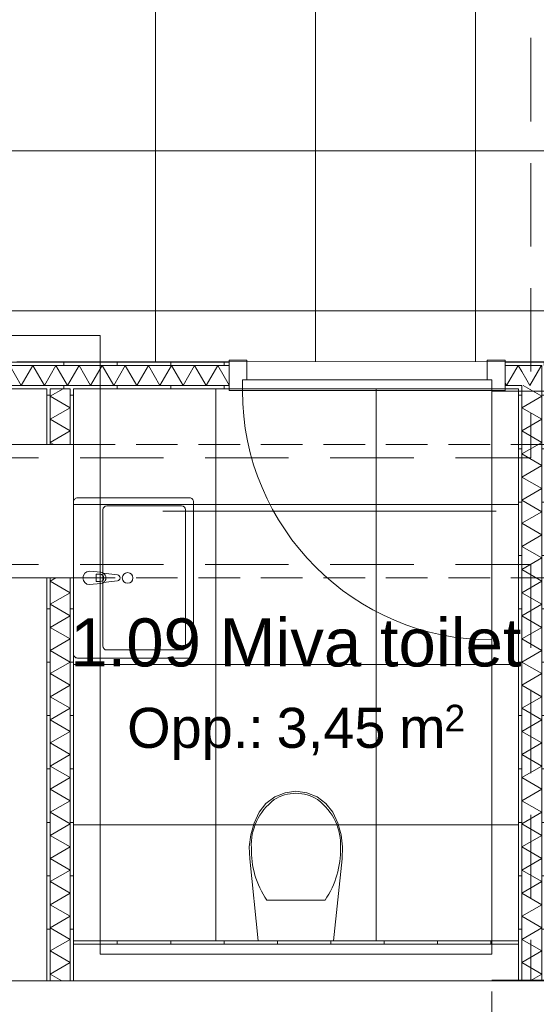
# Model space of a CAD drawing. Header units: millimetres. Extents: x -54205 to 167969, y -3415 to 61516.
# Tile 63 of 239: x 22034 to 23970, y 15518 to 19208. Entities that reach past the tile are written whole.
import ezdxf
from ezdxf.enums import TextEntityAlignment as Align

# ---------------------------------------------------------------- set-up
doc = ezdxf.new("R2010")
doc.units = ezdxf.units.MM
doc.header["$MEASUREMENT"] = 0
for name, pattern in [('B0701', [234.119993, 155.999994, -78.119999]), ('streep-punt', [2500, 1250, -625, 0, -625]), ('streeplijn', [468.700004, 312.5, -156.200004])]:
    doc.linetypes.add(name, pattern=pattern)
for name, color, linetype in [('22 C Binnenwanden', 7, 'Continuous'), ('28 Draagconstructies', 7, 'Continuous'), ('Maatvoering 1_ 100', 7, 'Continuous'), ('Maatvoering 1_ 100 2D arcering', 7, 'Continuous'), ('New_0', 7, 'Continuous'), ('New_22 NC Binnenwanden', 7, 'Continuous'), ('New_22 NC Binnenwanden Deuren', 7, 'Continuous'), ('New_22 NC Binnenwanden Doorsnede-arcering', 7, 'Continuous'), ('New_22 NC Binnenwanden Laagscheidingslijnen', 7, 'Continuous'), ('New_65 WBDBO', 7, 'Continuous'), ('New_74 Sanitair', 7, 'Continuous'), ('New_Maatvoering 1_ 100', 7, 'Continuous'), ('New_Maatvoering 1_ 100 2D arcering', 7, 'Continuous'), ('New_Ruimtefuncties', 7, 'Continuous'), ('New_Ruimtefuncties Zone achtergrond', 7, 'Continuous'), ('New_Ruimtefuncties Zone omranding', 7, 'Continuous'), ('New_Ruimtefuncties Zone tekst', 7, 'Continuous'), ('Stramien', 7, 'Continuous')]:
    doc.layers.add(name, color=color, linetype=linetype)
doc.styles.add('GENERATED_STYLE_1', font='arial.ttf')
doc.styles.add('GENERATED_STYLE_2', font='arial.ttf')
doc.linetypes.add('BRA - WBDBO  60', pattern='A,0,[1,DO.111 1e Verdieping1.Shx,S=27.777778,R=0,X=0,Y=-1.22125e-15],-3500,0', length=3500)
doc.dimstyles.new('GENERATED_STYLE__3', dxfattribs={"dimtxt": 179.999995, "dimasz": 142.5, "dimexe": 0.18, "dimexo": 0.0625, "dimgap": 0, "dimtad": 1, "dimtih": 1, "dimtoh": 1, "dimdec": 0, "dimzin": 0, "dimdsep": 46, "dimtxsty": 'GENERATED_STYLE_1', "dimblk": 'ARROWHEAD_11', "dimblk1": 'ARROWHEAD_11', "dimblk2": 'ARROWHEAD_11', "dimcen": 0.09, "dimse1": 1, "dimse2": 1, "dimclrd": 1, "dimclre": 1, "dimclrt": 2, "dimadec": 1, "dimazin": 0, "dimtfac": 1, "dimtdec": 4, "dimtmove": 0, "dimatfit": 3, "dimfxl": 1, "dimtolj": 1, "dimtzin": 0, "dimarcsym": 0})
doc.dimstyles.new('GENERATED_STYLE__4', dxfattribs={"dimtxt": 250, "dimasz": 142.5, "dimexe": 0.18, "dimexo": 0.0625, "dimgap": 0, "dimtad": 1, "dimdec": 0, "dimzin": 0, "dimdsep": 46, "dimtxsty": 'GENERATED_STYLE_2', "dimblk": 'ARROWHEAD_11', "dimblk1": 'ARROWHEAD_11', "dimblk2": 'ARROWHEAD_11', "dimcen": 0.09, "dimse1": 1, "dimse2": 1, "dimclrd": 1, "dimclre": 1, "dimclrt": 2, "dimadec": 1, "dimazin": 0, "dimtfac": 1, "dimtdec": 4, "dimtmove": 0, "dimatfit": 3, "dimfxl": 1, "dimtolj": 1, "dimtzin": 0, "dimarcsym": 0})
pattern_1 = [(270, (0, 0), (200, 0), [])]
pattern_2 = [(1e-14, (0, 0), (0, 200), [])]
pattern_3 = [(180, (0, 0), (0, 200), [])]

# ---------------------------------------------------------------- blocks, each defined once
blk = doc.blocks.new('entreegebied_1.02_8_1', base_point=(18672.3, 25794.3))
at = {"layer": 'New_Ruimtefuncties Zone achtergrond', "linetype": 'Continuous', "lineweight": 0, "true_color": 0xbbc1c4}
h = blk.add_hatch(dxfattribs=at)
h.set_pattern_fill('950_Raster_600_0001', color=9, style=0, pattern_type=2)
h.set_pattern_definition([(0, (22542.5, 25315.9), (0, 600), []), (90, (22542.5, 25315.9), (-600, 0), [])])
h.paths.add_polyline_path([(14507, 28105.9), (14507, 22850.9), (17506, 22850.9), (17506, 20325.9), (18330, 20325.9), (18330, 20310.9), (18330, 17925.5), (20042.4, 17924.5), (24003, 17926.3), (24003, 17715.9), (29006, 17715.9), (30307, 17715.9), (30307, 20300.9), (29906, 20300.9), (29906, 22375.9), (26586, 22375.9), (26586, 27900.8), (26431, 27900.9), (26425.9, 33085.9), (23892.7, 33085.9), (23892.7, 30623.4), (20206, 30623.4), (20206, 33155.9), (17506, 33155.9), (17506, 28105.9), (17506, 27740.9), (17076, 27740.9), (17076, 28105.9)])
h.paths.add_polyline_path([(20536, 27755.9), (21426, 27755.9), (21426, 28218.4), (22246, 28218.4), (22246, 27755.9), (23950, 27755.9), (23950, 22875.9), (22246, 22875.9), (22246, 22375.9), (21426, 22375.9), (21426, 22875.9), (20536, 22875.9)], flags=0)
at = {"layer": 'New_Ruimtefuncties Zone tekst', "color": 2, "lineweight": 0}
for tag, height, style, p in [('DUMMY_941', 180, 'GENERATED_STYLE_2', (19715.1, 26083)), ('perimeterCode', 150, 'GENERATED_STYLE_1', (17925.2, 25707)), ('DUMMY_943', 100, 'GENERATED_STYLE_1', (19343.2, 25718.4)), ('ROOM_AREA', 150, 'GENERATED_STYLE_1', (18485.5, 25707)), ('DUMMY_942', 150, 'GENERATED_STYLE_1', (19114.7, 25707))]:
    blk.add_attdef(tag, text='', height=height, dxfattribs=dict(at, style=style)).set_placement(p, align=Align.TOP_LEFT)
at = {"layer": 'New_Ruimtefuncties Zone tekst', "color": 2, "lineweight": 0, "style": 'GENERATED_STYLE_2'}
blk.add_attdef('ROOM_NUMBER', text='', height=180, dxfattribs=at).set_placement((18672.3, 26041.9), align=Align.TOP_CENTER)
blk = doc.blocks.new('Wall_36_1', base_point=(20041, 15481.6))
at = {"layer": '22 C Binnenwanden', "color": 1, "linetype": 'Continuous', "lineweight": 0, "flags": 128}
for points in [[(20041, 15606.6), (20041, 15356.6)], [(24003, 15606.6), (20041, 15606.6)], [(24003, 15606.6), (24003, 15356.6)], [(20241, 15356.6), (23803, 15356.6)]]:
    blk.add_lwpolyline(points, dxfattribs=at)
blk = doc.blocks.new('*X507')
at = {"layer": 'New_22 NC Binnenwanden Doorsnede-arcering', "color": 7, "linetype": 'Continuous', "lineweight": 0}
for p, q in [((23986.7, 17908.5), (23945.6, 17837.3)), ((23989.5, 17911.2), (23990.5, 17909.5)), ((23934.6, 17856.3), (23945.6, 17837.3))]:
    blk.add_line(p, q, dxfattribs=at)
blk = doc.blocks.new('*X508')
at = {"layer": 'New_22 NC Binnenwanden Doorsnede-arcering', "color": 7, "linetype": 'Continuous', "lineweight": 0}
for p, q in [((23988.9, 17912.3), (23986.7, 17908.5)), ((23988.9, 17912.3), (23989.5, 17911.2)), ((23915.5, 17889.4), (23934.6, 17856.3))]:
    blk.add_line(p, q, dxfattribs=at)
blk = doc.blocks.new('*X509')
at = {"layer": 'New_22 NC Binnenwanden Doorsnede-arcering', "color": 7, "linetype": 'Continuous', "lineweight": 0}
for p, q in [((20611.4, 17912.3), (20591, 17876.9)), ((20611.4, 17912.3), (20654.7, 17837.3)), ((20698, 17912.3), (20654.7, 17837.3)), ((20698, 17912.3), (20741.3, 17837.3)), ((20784.6, 17912.3), (20741.3, 17837.3)), ((20784.6, 17912.3), (20827.9, 17837.3)), ((20871.2, 17912.3), (20827.9, 17837.3)), ((20871.2, 17912.3), (20914.5, 17837.3)), ((20957.8, 17912.3), (20914.5, 17837.3)), ((20957.8, 17912.3), (21001.1, 17837.3)), ((21044.4, 17912.3), (21001.1, 17837.3)), ((21044.4, 17912.3), (21087.7, 17837.3)), ((21131, 17912.3), (21087.7, 17837.3)), ((21131, 17912.3), (21174.3, 17837.3)), ((21217.6, 17912.3), (21174.3, 17837.3)), ((21217.6, 17912.3), (21260.9, 17837.3)), ((21304.2, 17912.3), (21260.9, 17837.3)), ((21304.2, 17912.3), (21347.5, 17837.3)), ((21390.8, 17912.3), (21347.5, 17837.3)), ((21390.8, 17912.3), (21434.1, 17837.3)), ((21477.4, 17912.3), (21434.1, 17837.3)), ((21477.4, 17912.3), (21520.7, 17837.3)), ((21564, 17912.3), (21520.7, 17837.3)), ((21564, 17912.3), (21607.3, 17837.3)), ((21650.6, 17912.3), (21607.3, 17837.3)), ((21650.6, 17912.3), (21693.9, 17837.3)), ((21737.2, 17912.3), (21693.9, 17837.3)), ((21737.2, 17912.3), (21780.5, 17837.3)), ((21823.8, 17912.3), (21780.5, 17837.3)), ((21823.8, 17912.3), (21867.1, 17837.3)), ((21910.4, 17912.3), (21867.1, 17837.3)), ((21910.4, 17912.3), (21953.7, 17837.3)), ((21997, 17912.3), (21953.7, 17837.3)), ((21997, 17912.3), (22040.3, 17837.3)), ((22083.6, 17912.3), (22040.3, 17837.3)), ((22083.6, 17912.3), (22126.9, 17837.3)), ((22170.3, 17912.3), (22126.9, 17837.3)), ((22170.3, 17912.3), (22213.6, 17837.3)), ((22256.9, 17912.3), (22213.6, 17837.3)), ((22256.9, 17912.3), (22300.2, 17837.3)), ((22343.5, 17912.3), (22300.2, 17837.3)), ((22343.5, 17912.3), (22386.8, 17837.3)), ((22430.1, 17912.3), (22386.8, 17837.3)), ((22430.1, 17912.3), (22473.4, 17837.3)), ((22516.7, 17912.3), (22473.4, 17837.3)), ((22516.7, 17912.3), (22560, 17837.3)), ((22603.3, 17912.3), (22560, 17837.3)), ((22603.3, 17912.3), (22646.6, 17837.3)), ((22689.9, 17912.3), (22646.6, 17837.3)), ((22689.9, 17912.3), (22733.2, 17837.3)), ((22776.5, 17912.3), (22733.2, 17837.3)), ((22776.5, 17912.3), (22819, 17838.6))]:
    blk.add_line(p, q, dxfattribs=at)
blk = doc.blocks.new('*X510')
at = {"layer": 'New_22 NC Binnenwanden Doorsnede-arcering', "color": 7, "linetype": 'Continuous', "lineweight": 0}
for p, q in [((23902.3, 17912.3), (23859, 17837.3)), ((23902.3, 17912.3), (23915.5, 17889.4)), ((23853, 17847.6), (23859, 17837.3))]:
    blk.add_line(p, q, dxfattribs=at)
blk = doc.blocks.new('D1 27_8')
at = {"layer": 'New_22 NC Binnenwanden Deuren', "color": 1, "linetype": 'Continuous', "lineweight": 0}
for p, q in [((467, 0), (467, 934)), ((-467, 0), (-517, 0)), ((-517, 0), (-517, -114)), ((-467, -40), (-467, 0)), ((-467, 0), (467, 0)), ((-467, -40), (-467, 0)), ((517, 0), (467, 0)), ((467, 0), (467, -40)), ((467, 0), (467, -40)), ((517, -114), (517, 0)), ((-517, -7), (-517, -19.5)), ((-517, -7), (-517, -19.5)), ((-517, -19.5), (-517, -94.5)), ((-517, -19.5), (-517, -94.5)), ((517, -7), (517, -19.5)), ((517, -7), (517, -19.5)), ((517, -19.5), (517, -94.5)), ((517, -19.5), (517, -94.5)), ((-450, -40), (-467, -40)), ((467, -40), (-467, -40)), ((-450, -114), (-450, -40)), ((467, -40), (450, -40)), ((450, -40), (450, -114)), ((-517, -94.5), (-517, -107)), ((-517, -94.5), (-517, -107)), ((517, -94.5), (517, -107)), ((517, -94.5), (517, -107)), ((-517, -114), (-450, -114)), ((450, -114), (517, -114))]:
    blk.add_line(p, q, dxfattribs=at)
blk.add_arc((467, 0), 934, 90, 180, dxfattribs=at)
blk = doc.blocks.new('Wall_164_1', base_point=(20591, 17824.8))
at = {"layer": 'New_22 NC Binnenwanden Doorsnede-arcering', "linetype": 'Continuous', "lineweight": 0, "true_color": 0x000000}
h = blk.add_hatch(dxfattribs=at)
h.set_pattern_fill('930_Lijnen_vert_200_0001', color=18, style=0, pattern_type=2)
h.set_pattern_definition(pattern_1)
h.paths.add_polyline_path([(20591, 17924.8), (20591, 17912.3), (22819, 17912.3), (22819, 17924.8)])
h = blk.add_hatch(dxfattribs=at)
h.set_pattern_fill('930_Lijnen_vert_200_0001', color=18, style=0, pattern_type=2)
h.set_pattern_definition(pattern_1)
h.paths.add_polyline_path([(23853, 17924.8), (23853, 17912.3), (23990.5, 17912.3), (23990.5, 17924.8)])
h = blk.add_hatch(dxfattribs=at)
h.set_pattern_fill('930_Lijnen_vert_200_0001', color=18, style=0, pattern_type=2)
h.set_pattern_definition(pattern_1)
h.paths.add_polyline_path([(23990.5, 17912.3), (24003, 17912.3), (24003, 17924.8)])
h = blk.add_hatch(dxfattribs=at)
h.set_pattern_fill('930_Lijnen_vert_200_0001', color=18, style=0, pattern_type=2)
h.set_pattern_definition(pattern_1)
h.paths.add_polyline_path([(23990.5, 17912.3), (24003, 17924.8), (23990.5, 17924.8)])
h = blk.add_hatch(dxfattribs=at)
h.set_pattern_fill('930_Lijnen_vert_200_0001', color=18, style=0, pattern_type=2)
h.set_pattern_definition(pattern_1)
h.paths.add_polyline_path([(20591, 17837.3), (20591, 17824.8), (22819, 17824.8), (22819, 17837.3)])
h = blk.add_hatch(dxfattribs=at)
h.set_pattern_fill('930_Lijnen_vert_200_0001', color=18, style=0, pattern_type=2)
h.set_pattern_definition(pattern_1)
h.paths.add_polyline_path([(23853, 17837.3), (23853, 17824.8), (23903, 17824.8), (23903, 17837.3)])
h = blk.add_hatch(dxfattribs=at)
h.set_pattern_fill('930_Lijnen_vert_200_0001', color=18, style=0, pattern_type=2)
h.set_pattern_definition(pattern_1)
h.paths.add_polyline_path([(23903, 17824.8), (23915.5, 17824.8), (23915.5, 17837.3)])
h = blk.add_hatch(dxfattribs=at)
h.set_pattern_fill('930_Lijnen_vert_200_0001', color=18, style=0, pattern_type=2)
h.set_pattern_definition(pattern_1)
h.paths.add_polyline_path([(23903, 17824.8), (23915.5, 17837.3), (23903, 17837.3)])
at = {"layer": 'New_22 NC Binnenwanden', "color": 1, "linetype": 'Continuous', "lineweight": 0}
for p, q in [((22819, 17912.3), (22819, 17924.8)), ((22819, 17837.3), (22819, 17912.3)), ((23853, 17912.3), (23853, 17924.8)), ((23853, 17837.3), (23853, 17912.3)), ((22819, 17824.8), (22819, 17837.3)), ((23853, 17824.8), (23853, 17837.3))]:
    blk.add_line(p, q, dxfattribs=at)
at = {"layer": 'New_22 NC Binnenwanden', "color": 1, "linetype": 'Continuous', "lineweight": 0, "flags": 128}
for points in [[(22819, 17924.8), (20591, 17924.8)], [(20591, 17924.8), (20591, 17912.3)], [(20591, 17912.3), (20591, 17837.3)], [(24003, 17924.8), (23853, 17924.8)], [(24003, 17924.8), (24003, 17912.3)], [(20591, 17837.3), (20591, 17824.8)], [(20591, 17824.8), (21436, 17824.8)], [(21448.5, 17824.8), (21523.5, 17824.8)], [(21536, 17824.8), (22136, 17824.8)], [(22148.5, 17824.8), (22223.5, 17824.8)], [(22236, 17824.8), (22819, 17824.8)], [(23853, 17824.8), (23903, 17824.8)]]:
    blk.add_lwpolyline(points, dxfattribs=at)
at = {"layer": 'New_22 NC Binnenwanden Laagscheidingslijnen', "color": 1, "linetype": 'Continuous', "lineweight": 0}
for p, q in [((22819, 17912.3), (20591, 17912.3)), ((23915.5, 17912.3), (23853, 17912.3)), ((23990.5, 17912.3), (23915.5, 17912.3)), ((23990.5, 17837.3), (23990.5, 17912.3)), ((20591, 17837.3), (22819, 17837.3)), ((23853, 17837.3), (23915.5, 17837.3)), ((23915.5, 17824.8), (23915.5, 17837.3))]:
    blk.add_line(p, q, dxfattribs=at)
at = {"layer": 'New_22 NC Binnenwanden', "color": 1, "lineweight": 0}
for name in ['*X509', '*X510', '*X508', '*X507']:
    blk.add_blockref(name, (0, 0), dxfattribs=at)
at = {"layer": 'New_22 NC Binnenwanden Deuren', "color": 1, "linetype": 'Continuous', "lineweight": 0, "xscale": -1, "zscale": 1000, "rotation": 180}
blk.add_blockref('D1 27_8', (23336, 17817.8), dxfattribs=at)
blk = doc.blocks.new('*X513')
at = {"layer": 'New_22 NC Binnenwanden Doorsnede-arcering', "color": 7, "linetype": 'Continuous', "lineweight": 0}
for p, q in [((23920.5, 17837.3), (23990.5, 17796.8)), ((23915.5, 17753.5), (23990.5, 17796.8)), ((23915.5, 17753.5), (23990.5, 17710.2)), ((23915.5, 17666.9), (23990.5, 17710.2)), ((23915.5, 17666.9), (23990.5, 17623.6)), ((23915.5, 17580.3), (23990.5, 17623.6)), ((23915.5, 17580.3), (23990.5, 17537)), ((23915.5, 17493.7), (23990.5, 17537)), ((23915.5, 17493.7), (23990.5, 17450.4)), ((23915.5, 17407.1), (23990.5, 17450.4)), ((23915.5, 17407.1), (23990.5, 17363.8)), ((23915.5, 17320.5), (23990.5, 17363.8)), ((23915.5, 17320.5), (23990.5, 17277.2)), ((23915.5, 17233.9), (23990.5, 17277.2)), ((23915.5, 17233.9), (23990.5, 17190.6)), ((23915.5, 17147.3), (23990.5, 17190.6)), ((23915.5, 17147.3), (23990.5, 17104)), ((23915.5, 17060.7), (23990.5, 17104)), ((23915.5, 17060.7), (23990.5, 17017.4)), ((23915.5, 16974.1), (23990.5, 17017.4)), ((23915.5, 16974.1), (23990.5, 16930.8)), ((23915.5, 16887.5), (23990.5, 16930.8)), ((23915.5, 16887.5), (23990.5, 16844.2)), ((23915.5, 16800.9), (23990.5, 16844.2)), ((23915.5, 16800.9), (23990.5, 16757.6)), ((23915.5, 16714.3), (23990.5, 16757.6)), ((23915.5, 16714.3), (23990.5, 16671)), ((23915.5, 16627.7), (23990.5, 16671)), ((23915.5, 16627.7), (23990.5, 16584.4)), ((23915.5, 16541.1), (23990.5, 16584.4)), ((23915.5, 16541.1), (23990.5, 16497.8)), ((23915.5, 16454.5), (23990.5, 16497.8)), ((23915.5, 16454.5), (23990.5, 16411.2)), ((23915.5, 16367.9), (23990.5, 16411.2)), ((23915.5, 16367.9), (23990.5, 16324.6)), ((23915.5, 16281.3), (23990.5, 16324.6)), ((23915.5, 16281.3), (23990.5, 16238)), ((23915.5, 16194.7), (23990.5, 16238)), ((23915.5, 16194.7), (23990.5, 16151.4)), ((23915.5, 16108.1), (23990.5, 16151.4)), ((23915.5, 16108.1), (23990.5, 16064.8)), ((23915.5, 16021.5), (23990.5, 16064.8)), ((23915.5, 16021.5), (23990.5, 15978.2)), ((23915.5, 15934.9), (23990.5, 15978.2)), ((23915.5, 15934.9), (23990.5, 15891.6)), ((23915.5, 15848.3), (23990.5, 15891.6)), ((23915.5, 15848.3), (23990.5, 15805)), ((23915.5, 15761.7), (23990.5, 15805)), ((23915.5, 15761.7), (23990.5, 15718.4)), ((23915.5, 15675.1), (23990.5, 15718.4)), ((23915.5, 15675.1), (23990.5, 15631.8)), ((23946.9, 15606.6), (23990.5, 15631.8))]:
    blk.add_line(p, q, dxfattribs=at)
blk = doc.blocks.new('Wall_165_1', base_point=(24003, 17824.8))
at = {"layer": 'New_22 NC Binnenwanden Doorsnede-arcering', "linetype": 'Continuous', "lineweight": 0, "true_color": 0x000000}
h = blk.add_hatch(dxfattribs=at)
h.set_pattern_fill('930_Lijnen_vert_200_0001', color=18, style=0, pattern_type=2)
h.set_pattern_definition(pattern_2)
h.paths.add_polyline_path([(23990.5, 17912.3), (23990.5, 15606.6), (24003, 15606.6), (24003, 17912.3)])
h = blk.add_hatch(dxfattribs=at)
h.set_pattern_fill('930_Lijnen_vert_200_0001', color=18, style=0, pattern_type=2)
h.set_pattern_definition(pattern_2)
h.paths.add_polyline_path([(23903, 17824.8), (23903, 15606.6), (23915.5, 15606.6), (23915.5, 17824.8)])
at = {"layer": 'New_22 NC Binnenwanden', "color": 1, "linetype": 'Continuous', "lineweight": 0, "flags": 128}
for points in [[(24003, 15606.6), (24003, 17912.3)], [(23903, 17824.8), (23903, 15606.6)], [(23903, 15606.6), (23915.5, 15606.6)], [(23915.5, 15606.6), (23990.5, 15606.6)], [(23990.5, 15606.6), (24003, 15606.6)]]:
    blk.add_lwpolyline(points, dxfattribs=at)
at = {"layer": 'New_22 NC Binnenwanden Laagscheidingslijnen', "color": 1, "linetype": 'Continuous', "lineweight": 0}
for p, q in [((23990.5, 17837.3), (23990.5, 17912.3)), ((23915.5, 17824.8), (23915.5, 17837.3)), ((23915.5, 17824.8), (23915.5, 15606.6)), ((23990.5, 15606.6), (23990.5, 17837.3))]:
    blk.add_line(p, q, dxfattribs=at)
at = {"layer": 'New_22 NC Binnenwanden', "color": 1, "lineweight": 0}
blk.add_blockref('*X513', (0, 0), dxfattribs=at)
blk = doc.blocks.new('*X526')
at = {"layer": 'New_22 NC Binnenwanden Doorsnede-arcering', "color": 7, "linetype": 'Continuous', "lineweight": 0}
for p, q in [((22196.9, 17824.8), (22148.5, 17796.8)), ((22223.5, 17753.5), (22148.5, 17796.8)), ((22223.5, 17753.5), (22148.5, 17710.2)), ((22223.5, 17666.9), (22148.5, 17710.2)), ((22223.5, 17666.9), (22148.5, 17623.6)), ((22161.8, 17615.9), (22148.5, 17623.6))]:
    blk.add_line(p, q, dxfattribs=at)
blk = doc.blocks.new('Wall_171_1', base_point=(22236, 17824.8))
at = {"layer": 'New_22 NC Binnenwanden Doorsnede-arcering', "linetype": 'Continuous', "lineweight": 0, "true_color": 0x000000}
h = blk.add_hatch(dxfattribs=at)
h.set_pattern_fill('930_Lijnen_vert_200_0001', color=18, style=0, pattern_type=2)
h.set_pattern_definition(pattern_3)
h.paths.add_polyline_path([(22136, 17824.8), (22136, 17615.9), (22148.5, 17615.9), (22148.5, 17824.8)])
h = blk.add_hatch(dxfattribs=at)
h.set_pattern_fill('930_Lijnen_vert_200_0001', color=18, style=0, pattern_type=2)
h.set_pattern_definition(pattern_3)
h.paths.add_polyline_path([(22236, 17615.9), (22236, 17824.8), (22223.5, 17824.8), (22223.5, 17615.9)])
at = {"layer": 'New_22 NC Binnenwanden', "color": 1, "linetype": 'Continuous', "lineweight": 0, "flags": 128}
for points in [[(22136, 17824.8), (22136, 17615.9)], [(22223.5, 17824.8), (22148.5, 17824.8)], [(22236, 17615.9), (22236, 17824.8)]]:
    blk.add_lwpolyline(points, dxfattribs=at)
at = {"layer": 'New_22 NC Binnenwanden Laagscheidingslijnen', "color": 1, "linetype": 'Continuous', "lineweight": 0}
for p, q in [((22148.5, 17824.8), (22148.5, 17615.9)), ((22223.5, 17615.9), (22223.5, 17824.8))]:
    blk.add_line(p, q, dxfattribs=at)
at = {"layer": 'New_22 NC Binnenwanden', "color": 1, "lineweight": 0}
blk.add_blockref('*X526', (0, 0), dxfattribs=at)
blk = doc.blocks.new('*X593')
at = {"layer": 'New_22 NC Binnenwanden Doorsnede-arcering', "color": 7, "linetype": 'Continuous', "lineweight": 0}
for p, q in [((22169.1, 17115.9), (22148.5, 17104)), ((22223.5, 17060.7), (22148.5, 17104)), ((22223.5, 17060.7), (22148.5, 17017.4)), ((22223.5, 16974.1), (22148.5, 17017.4)), ((22223.5, 16974.1), (22148.5, 16930.8)), ((22223.5, 16887.5), (22148.5, 16930.8)), ((22223.5, 16887.5), (22148.5, 16844.2)), ((22223.5, 16800.9), (22148.5, 16844.2)), ((22223.5, 16800.9), (22148.5, 16757.6)), ((22223.5, 16714.3), (22148.5, 16757.6)), ((22223.5, 16714.3), (22148.5, 16671)), ((22223.5, 16627.7), (22148.5, 16671)), ((22223.5, 16627.7), (22148.5, 16584.4)), ((22223.5, 16541.1), (22148.5, 16584.4)), ((22223.5, 16541.1), (22148.5, 16497.8)), ((22223.5, 16454.5), (22148.5, 16497.8)), ((22223.5, 16454.5), (22148.5, 16411.2)), ((22223.5, 16367.9), (22148.5, 16411.2)), ((22223.5, 16367.9), (22148.5, 16324.6)), ((22223.5, 16281.3), (22148.5, 16324.6)), ((22223.5, 16281.3), (22148.5, 16238)), ((22223.5, 16194.7), (22148.5, 16238)), ((22223.5, 16194.7), (22148.5, 16151.4)), ((22223.5, 16108.1), (22148.5, 16151.4)), ((22223.5, 16108.1), (22148.5, 16064.8)), ((22223.5, 16021.5), (22148.5, 16064.8)), ((22223.5, 16021.5), (22148.5, 15978.2)), ((22223.5, 15934.9), (22148.5, 15978.2)), ((22223.5, 15934.9), (22148.5, 15891.6)), ((22223.5, 15848.3), (22148.5, 15891.6)), ((22223.5, 15848.3), (22148.5, 15805)), ((22223.5, 15761.7), (22148.5, 15805)), ((22223.5, 15761.7), (22148.5, 15718.4)), ((22223.5, 15675.1), (22148.5, 15718.4)), ((22223.5, 15675.1), (22148.5, 15631.8)), ((22192.1, 15606.6), (22148.5, 15631.8))]:
    blk.add_line(p, q, dxfattribs=at)
blk = doc.blocks.new('Wall_194_1', base_point=(22136, 17115.9))
at = {"layer": 'New_22 NC Binnenwanden Doorsnede-arcering', "linetype": 'Continuous', "lineweight": 0, "true_color": 0x000000}
h = blk.add_hatch(dxfattribs=at)
h.set_pattern_fill('930_Lijnen_vert_200_0001', color=18, style=0, pattern_type=2)
h.set_pattern_definition(pattern_3)
h.paths.add_polyline_path([(22136, 17115.9), (22136, 15606.6), (22148.5, 15606.6), (22148.5, 17115.9)])
h = blk.add_hatch(dxfattribs=at)
h.set_pattern_fill('930_Lijnen_vert_200_0001', color=18, style=0, pattern_type=2)
h.set_pattern_definition(pattern_3)
h.paths.add_polyline_path([(22236, 15606.6), (22236, 17115.9), (22223.5, 17115.9), (22223.5, 15606.6)])
at = {"layer": 'New_22 NC Binnenwanden', "color": 1, "linetype": 'Continuous', "lineweight": 0, "flags": 128}
for points in [[(22136, 17115.9), (22136, 15606.6)], [(22236, 15606.6), (22236, 17115.9)], [(22136, 15606.6), (22236, 15606.6)]]:
    blk.add_lwpolyline(points, dxfattribs=at)
at = {"layer": 'New_22 NC Binnenwanden Laagscheidingslijnen', "color": 1, "linetype": 'Continuous', "lineweight": 0}
for p, q in [((22148.5, 17115.9), (22148.5, 15606.6)), ((22223.5, 15606.6), (22223.5, 17115.9))]:
    blk.add_line(p, q, dxfattribs=at)
at = {"layer": 'New_22 NC Binnenwanden', "color": 1, "lineweight": 0}
blk.add_blockref('*X593', (0, 0), dxfattribs=at)
blk = doc.blocks.new('Column_10_1', base_point=(21836, 17365.9))
at = {"layer": '28 Draagconstructies', "color": 3, "linetype": 'Continuous', "lineweight": 0, "flags": 128}
blk.add_lwpolyline([(21436, 17615.9), (21436, 17115.9), (22236, 17115.9), (22236, 17615.9)], close=True, dxfattribs=at)
blk = doc.blocks.new('Miva toilet_1.09_31_1', base_point=(23069.5, 16716.6))
at = {"layer": 'New_Ruimtefuncties Zone achtergrond', "linetype": 'Continuous', "lineweight": 0, "true_color": 0xbbc1c4}
h = blk.add_hatch(dxfattribs=at)
h.set_pattern_fill('950_Raster_600_0001', color=9, style=0, pattern_type=2)
h.set_pattern_definition([(0, (23369.5, 16790.7), (0, 600), []), (90, (23369.5, 16790.7), (-600, 0), [])])
h.paths.add_polyline_path([(22236, 15756.6), (23903, 15756.6), (23903, 16049.4), (23903, 17824.8), (22236, 17824.8)])
at = {"layer": 'New_Ruimtefuncties Zone tekst', "color": 2, "lineweight": 0}
for tag, height, style, p in [('DUMMY_941', 180, 'GENERATED_STYLE_2', (23947.5, 17005.3)), ('perimeterCode', 150, 'GENERATED_STYLE_1', (22436.8, 16629.3)), ('DUMMY_943', 100, 'GENERATED_STYLE_1', (23626, 16640.7)), ('ROOM_AREA', 150, 'GENERATED_STYLE_1', (22997.1, 16629.3)), ('DUMMY_942', 150, 'GENERATED_STYLE_1', (23397.4, 16629.3))]:
    blk.add_attdef(tag, text='', height=height, dxfattribs=dict(at, style=style)).set_placement(p, align=Align.TOP_LEFT)
at = {"layer": 'New_Ruimtefuncties Zone tekst', "color": 2, "lineweight": 0, "style": 'GENERATED_STYLE_2'}
blk.add_attdef('ROOM_NUMBER', text='', height=180, dxfattribs=at).set_placement((23069.5, 16964.2), align=Align.TOP_CENTER)
blk = doc.blocks.new('Standard grid marker_4')
at = {"layer": 'Stramien', "color": 1, "linetype": 'streep-punt', "lineweight": 0}
blk.add_line((1000, 0), (14829.9, 0), dxfattribs=at)
at = {"layer": 'Stramien', "color": 2, "lineweight": 0, "style": 'GENERATED_STYLE_1'}
blk.add_attdef('AC_MarkerText_1', text='', height=350, dxfattribs=at).set_placement((-500, 175), align=Align.TOP_CENTER)
blk = doc.blocks.new('Toilet 27_2')
at = {"layer": 'New_74 Sanitair', "color": 1, "linetype": 'Continuous', "lineweight": 0}
for p, q in [((0, -151.4), (-108.9, -151.4)), ((108.9, -151.4), (0, -151.4))]:
    blk.add_line(p, q, dxfattribs=at)
at = {"layer": 'New_74 Sanitair', "color": 1, "linetype": 'Continuous', "lineweight": 0, "flags": 128}
blk.add_lwpolyline([(-169.4, -396.7), (-157, -440.3), (-138, -481.3), (-112.4, -513.9), (-79.4, -538.8), (-41, -554.6), (0, -560), (41, -554.6), (79.4, -538.8), (112.4, -513.9), (138, -481.3), (157, -440.3), (169.4, -396.7), (174.9, -351.8), (173.3, -306.6), (141, 0), (-141, 0), (-173.3, -306.6), (-174.9, -351.8)], close=True, dxfattribs=at)
at = {"layer": 'New_74 Sanitair', "color": 1, "linetype": 'Continuous', "lineweight": 0}
for centre, major_axis, start_param, end_param in [((258.1, -339.4), (425.3, 0), 2.612188, 3.165208), ((-258.1, -339.4), (425.3, 0), 6.259567, 6.812588), ((89.5, -360.8), (256.9, 0), 3.085861, 3.98645), ((-89.5, -360.8), (256.9, 0), 5.438324, 6.338913), ((0.8, -431.2), (138.5, 0), 4.079884, 4.706528), ((-0.8, -431.2), (138.5, 0), 4.71825, 5.344894)]:
    blk.add_ellipse(centre, major_axis=major_axis, ratio=0.875546, start_param=start_param, end_param=end_param, dxfattribs=at)
blk = doc.blocks.new('Wasbak 27')
at = {"layer": 'New_74 Sanitair', "color": 251, "linetype": 'Continuous', "lineweight": 0, "true_color": 0x636f72}
for p, q in [((-255, -110), (255, -110)), ((-13.6, -99.8), (-13.6, -84.9)), ((-13.6, -84.9), (13.6, -84.9)), ((13.6, -84.9), (13.6, -99.8)), ((-270, -405), (-270, -125)), ((270, -125), (270, -405)), ((255, -420), (-255, -420))]:
    blk.add_line(p, q, dxfattribs=at)
at = {"layer": 'New_74 Sanitair', "color": 251, "linetype": 'Continuous', "lineweight": 0, "true_color": 0x636f72, "flags": 128}
for points in [[(-285, 0), (285, 0, -0.414214), (300, -15), (300, -435, -0.414214), (285, -450), (-285, -450, -0.414214), (-300, -435), (-300, -15, -0.414214)], [(-25, -60), (-21, -102, 0.12102), (-17.7, -111.5), (-11.1, -164.4, 0.882566), (11.1, -164.4), (17.7, -111.5, 0.12102), (21, -102), (25, -60, 1)]]:
    blk.add_lwpolyline(points, format="xyb", close=True, dxfattribs=at)
at = {"layer": 'New_74 Sanitair', "color": 251, "linetype": 'Continuous', "lineweight": 0, "true_color": 0x636f72}
blk.add_circle((0, -202.7), 20, dxfattribs=at)
for centre, radius, start, end in [((-255, -125), 15, 90, 180), ((0, -99.8), 13.6, 180, 0), ((255, -125), 15, 0, 90), ((0, -100.1), 21.1, 212.771, 327.229), ((-255, -405), 15, 180, 270), ((255, -405), 15, 270, 0)]:
    blk.add_arc(centre, radius, start, end, dxfattribs=at)
blk = doc.blocks.new('Beam_9_1', base_point=(24150, 56035.9))
at = {"layer": '28 Draagconstructies', "color": 9, "linetype": 'streeplijn', "lineweight": 0}
for p, q in [((23950, 22420.1), (23950, 17565.9)), ((23950, 17165.9), (23950, 15608.4)), ((23950, 15608.4), (24350, 15608.4))]:
    blk.add_line(p, q, dxfattribs=at)
blk = doc.blocks.new('Beam_17_1', base_point=(20386, 17365.9))
at = {"layer": '28 Draagconstructies', "color": 9, "linetype": 'streeplijn', "lineweight": 0}
for p, q in [((20386, 17565.9), (23950, 17565.9)), ((20386, 17165.9), (23950, 17165.9))]:
    blk.add_line(p, q, dxfattribs=at)
blk = doc.blocks.new('Beam_18_1', base_point=(23803, 15430.9))
at = {"layer": '28 Draagconstructies', "color": 9, "linetype": 'streeplijn', "lineweight": 0}
for p, q in [((23803, 15608.4), (30086, 15608.4)), ((23803, 15253.4), (23803, 15608.4))]:
    blk.add_line(p, q, dxfattribs=at)
blk = doc.blocks.new('*D1253')
at = {"layer": 'Maatvoering 1_ 100 2D arcering', "linetype": 'Continuous', "lineweight": 0}
for points in [[(64027.5, 56215.9), (64030.4, 56201.6), (64038.5, 56189.4), (64050.6, 56181.3), (64065, 56178.4), (64079.4, 56181.3), (64091.5, 56189.4), (64099.6, 56201.6), (64102.5, 56215.9), (64099.6, 56230.3), (64091.5, 56242.4), (64079.4, 56250.6), (64065, 56253.4), (64050.6, 56250.6), (64038.5, 56242.4), (64030.4, 56230.3)], [(64027.5, 3115.7), (64030.4, 3101.3), (64038.5, 3089.2), (64050.6, 3081), (64065, 3078.2), (64079.4, 3081), (64091.5, 3089.2), (64099.6, 3101.3), (64102.5, 3115.7), (64099.6, 3130), (64091.5, 3142.2), (64079.4, 3150.3), (64065, 3153.2), (64050.6, 3150.3), (64038.5, 3142.2), (64030.4, 3130)]]:
    blk.add_hatch(color=1, dxfattribs=at).paths.add_polyline_path(points)
at = {"layer": 'Maatvoering 1_ 100', "color": 1, "linetype": 'Continuous', "lineweight": 0}
for p, q in [((64065, 56253.4), (64065, 56290.9)), ((64027.5, 56215.9), (63924.4, 56215.9)), ((64205.6, 56215.9), (64102.5, 56215.9)), ((64065, 3153.2), (64065, 56178.4)), ((64027.5, 3115.7), (63924.4, 3115.7)), ((64205.6, 3115.7), (64102.5, 3115.7)), ((64065, 3040.7), (64065, 3078.2))]:
    blk.add_line(p, q, dxfattribs=at)
for centre in [(64065, 56215.9), (64065, 3115.7)]:
    blk.add_circle(centre, 37.5, dxfattribs=at)
at = {"layer": 'Maatvoering 1_ 100', "color": 2, "lineweight": 0, "insert": (64015, 29141.5), "char_height": 250, "attachment_point": 7, "rotation": 90, "style": 'GENERATED_STYLE_2'}
blk.add_mtext('\\A1;{\\pql;\\fArial|b1|i0|c0|p0;\\W1.000000;53.100}', dxfattribs=at)
blk = doc.blocks.new('ARROWHEAD_11')
at = {"color": 0, "linetype": 'Continuous', "lineweight": 0}
blk.add_line((0, 0), (-1, 0), dxfattribs=at)
at = {"color": 0, "linetype": 'Continuous', "lineweight": 0, "const_width": 0.25, "flags": 128}
blk.add_lwpolyline([(-0.125, 0, 1), (0.125, 0, 1)], format="xyb", close=True, dxfattribs=at)
blk = doc.blocks.new('*D1390')
at = {"layer": 'New_Maatvoering 1_ 100 2D arcering', "linetype": 'Continuous', "lineweight": 0}
for points in [[(23965.5, 14190.9), (23968.4, 14176.6), (23976.5, 14164.4), (23988.6, 14156.3), (24003, 14153.4), (24017.4, 14156.3), (24029.5, 14164.4), (24037.6, 14176.6), (24040.5, 14190.9), (24037.6, 14205.3), (24029.5, 14217.4), (24017.4, 14225.6), (24003, 14228.4), (23988.6, 14225.6), (23976.5, 14217.4), (23968.4, 14205.3)], [(30269.5, 14190.9), (30272.4, 14176.6), (30280.5, 14164.4), (30292.6, 14156.3), (30307, 14153.4), (30321.4, 14156.3), (30333.5, 14164.4), (30341.6, 14176.6), (30344.5, 14190.9), (30341.6, 14205.3), (30333.5, 14217.4), (30321.4, 14225.6), (30307, 14228.4), (30292.6, 14225.6), (30280.5, 14217.4), (30272.4, 14205.3)]]:
    blk.add_hatch(color=1, dxfattribs=at).paths.add_polyline_path(points)
at = {"layer": 'New_Maatvoering 1_ 100', "color": 1, "linetype": 'Continuous', "lineweight": 0}
for p, q in [((24003, 14228.4), (24003, 14331.5)), ((30307, 14228.4), (30307, 14331.5)), ((23928, 14190.9), (23965.5, 14190.9)), ((24040.5, 14190.9), (30269.5, 14190.9)), ((24003, 14050.3), (24003, 14153.4)), ((30307, 14050.3), (30307, 14153.4))]:
    blk.add_line(p, q, dxfattribs=at)
for centre in [(24003, 14190.9), (30307, 14190.9)]:
    blk.add_circle(centre, 37.5, dxfattribs=at)
at = {"layer": 'New_Maatvoering 1_ 100', "color": 2, "lineweight": 0, "char_height": 180, "attachment_point": 7, "style": 'GENERATED_STYLE_1'}
for s, insert in [('\\A1;{\\pql;\\fArial|b0|i0|c0|p0;\\W1.000000;6.304}', (26846.1, 14226.9)), ('\\A1;{\\pql;\\fArial|b0|i0|c0|p0;\\W1.000000;150}', (29857.6, 14226.9))]:
    blk.add_mtext(s, dxfattribs=dict(at, insert=insert))
blk = doc.blocks.new('Wall_417_1', base_point=(23903, 15756.6))
at = {"layer": 'New_22 NC Binnenwanden Doorsnede-arcering', "linetype": 'Continuous', "lineweight": 0, "true_color": 0x000000}
h = blk.add_hatch(dxfattribs=at)
h.set_pattern_fill('930_Lijnen_vert_200_0001', color=18, style=0, pattern_type=2)
h.set_pattern_definition(pattern_1)
h.paths.add_polyline_path([(23903, 15756.6), (22236, 15756.6), (22236, 15744.1), (23903, 15744.1)])
at = {"layer": 'New_22 NC Binnenwanden', "color": 1, "linetype": 'Continuous', "lineweight": 0, "flags": 128}
for points in [[(23903, 15756.6), (22236, 15756.6)], [(22236, 15756.6), (22236, 15744.1)], [(23903, 15756.6), (23903, 15744.1)], [(22236, 15606.6), (23903, 15606.6)]]:
    blk.add_lwpolyline(points, dxfattribs=at)
at = {"layer": 'New_22 NC Binnenwanden Laagscheidingslijnen', "color": 1, "linetype": 'Continuous', "lineweight": 0}
blk.add_line((23903, 15744.1), (22236, 15744.1), dxfattribs=at)

msp = doc.modelspace()

# ---------------------------------------------------------------- linework, layer by layer
at = {"layer": 'New_0', "color": 1, "linetype": 'B0701', "lineweight": 0}
for p, q in [((22236, 17615.9), (28206, 17615.9)), ((22236, 17115.9), (28206, 17115.9))]:
    msp.add_line(p, q, dxfattribs=at)
at = {"layer": 'New_65 WBDBO', "color": 94, "linetype": 'BRA - WBDBO  60', "lineweight": 0}
msp.add_lwpolyline([(17529.6, 20425.9), (18430, 20425.9), (18430, 18073.4), (20631, 18073.4), (20631, 18024.8), (22336, 18024.8), (22336, 15706.6), (23803, 15706.6), (23803, 17815.9), (30307, 17815.9)], dxfattribs=at)
at = {"layer": 'New_Ruimtefuncties Zone omranding', "color": 9, "linetype": 'Continuous', "lineweight": 0, "true_color": 0xbbc1c4, "flags": 128}
msp.add_lwpolyline([(18330, 20310.9), (18330, 17925.5), (20042.4, 17924.5), (24003, 17926.3), (24003, 17715.9), (29006, 17715.9), (30307, 17715.9), (30307, 20300.9)], dxfattribs=at)
at = {"layer": 'New_Ruimtefuncties Zone omranding', "color": 21, "linetype": 'Continuous', "lineweight": 0, "true_color": 0xffaa55, "flags": 128}
msp.add_lwpolyline([(20591, 17039.5), (20141, 17039.5), (20141, 15606.6), (22136, 15606.6), (22136, 17115.9), (21436, 17115.9), (21436, 17824.8), (20591, 17824.8)], close=True, dxfattribs=at)
at = {"layer": 'New_Ruimtefuncties Zone omranding', "color": 9, "linetype": 'Continuous', "lineweight": 0, "true_color": 0xbbc1c4, "flags": 128}
msp.add_lwpolyline([(22236, 15756.6), (23903, 15756.6), (23903, 16049.4), (23903, 17824.8), (22236, 17824.8)], close=True, dxfattribs=at)

# ---------------------------------------------------------------- block references
at = {"layer": '22 C Binnenwanden', "color": 1, "lineweight": 0}
msp.add_blockref('Wall_36_1', (20041, 15481.6), dxfattribs=at)
at = {"layer": '28 Draagconstructies', "color": 9, "lineweight": 0}
for name, p in [('Beam_9_1', (24150, 56035.9)), ('Beam_17_1', (20386, 17365.9)), ('Beam_18_1', (23803, 15430.9))]:
    msp.add_blockref(name, p, dxfattribs=at)
at = {"layer": '28 Draagconstructies', "color": 3, "lineweight": 0}
msp.add_blockref('Column_10_1', (21836, 17365.9), dxfattribs=at)
at = {"layer": 'New_22 NC Binnenwanden', "color": 1, "lineweight": 0}
for name, p in [('Wall_164_1', (20591, 17824.8)), ('Wall_165_1', (24003, 17824.8)), ('Wall_171_1', (22236, 17824.8)), ('Wall_194_1', (22136, 17115.9)), ('Wall_417_1', (23903, 15756.6))]:
    msp.add_blockref(name, p, dxfattribs=at)
at = {"layer": 'New_74 Sanitair', "color": 1, "linetype": 'Continuous', "lineweight": 0, "xscale": -1, "zscale": 1000}
for name, p, rotation in [('Wasbak 27', (22236, 17115.9), 90), ('Toilet 27_2', (23069.5, 15756.6), 180)]:
    msp.add_blockref(name, p, dxfattribs=dict(at, rotation=rotation))
at = {"layer": 'New_Ruimtefuncties', "color": 2, "linetype": 'Continuous', "lineweight": 0}
msp.add_blockref('entreegebied_1.02_8_1', (18672.3, 25794.3), dxfattribs=at)
msp.add_blockref('Miva toilet_1.09_31_1', (23069.5, 16716.6), dxfattribs=at).add_auto_attribs({'ROOM_AREA': '3,45', 'ROOM_NUMBER': '1.09 Miva toilet', 'perimeterCode': 'Opp.: ', 'DUMMY_942': ' m', 'DUMMY_943': '2'})
at = {"layer": 'Stramien', "color": 1, "linetype": 'Continuous', "lineweight": 0, "zscale": 1000}
msp.add_blockref('Standard grid marker_4', (16570.1, 17365.9), dxfattribs=at)

# ---------------------------------------------------------------- dimensions: what is measured, and where the dimension line sits
at = {"layer": 'Maatvoering 1_ 100', "color": 1, "linetype": 'Continuous', "lineweight": 0}
dim = msp.add_linear_dim(base=(64065, 56215.9), p1=(-230, 3115.7), p2=(30236, 56215.9), angle=90, dimstyle='GENERATED_STYLE__4', dxfattribs=at)
dim.commit()
dim.dimension.update_dxf_attribs({"geometry": '*D1253', "text_midpoint": (63890, 29655.4), "dimtype": 160, "text_rotation": 90})
at = {"layer": 'New_Maatvoering 1_ 100', "color": 1, "linetype": 'Continuous', "lineweight": 0}
dim = msp.add_linear_dim(base=(30307, 14190.9), p1=(24003, 12744.6), p2=(30307, 16975.9), dimstyle='GENERATED_STYLE__3', dxfattribs=at)
dim.commit()
dim.dimension.update_dxf_attribs({"geometry": '*D1390', "text_midpoint": (27147.6, 14316.9), "dimtype": 160})

doc.saveas('drawing.dxf')
